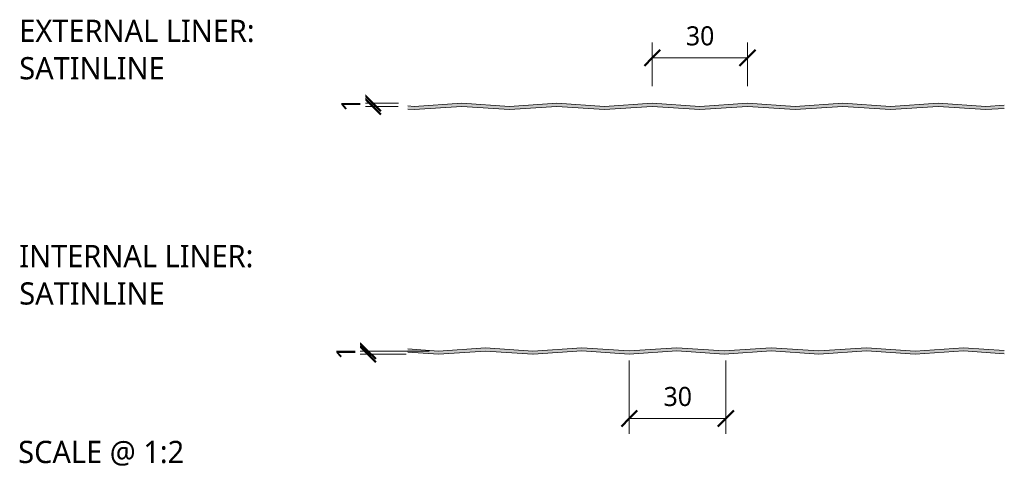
# Model space of a CAD drawing. Header units: millimetres. Extents: x 4011 to 12224, y -1824 to 4419.
# Tile 3 of 11: x 11914 to 12224, y -909 to -768. Entities that reach past the tile are written whole.
import ezdxf

# ---------------------------------------------------------------- set-up
doc = ezdxf.new("R2010")
doc.units = ezdxf.units.MM
for name, color, linetype, lineweight in [('A-ANNO-DIMS', 211, 'Continuous', 9), ('A-ANNO-DIMS-2', 211, 'Continuous', 9), ('A-DETL-GENF', 92, 'Continuous', 13), ('G-ANNO-TEXT', 231, 'Continuous', 9)]:
    doc.layers.add(name, color=color, linetype=linetype, lineweight=lineweight)
doc.styles.add('Yu Gothic_2', font='Yu Gothic.ttf', dxfattribs={"height": 7})
doc.styles.add('Yu Gothic_3', font='Yu Gothic.ttf', dxfattribs={"height": 6})
doc.styles.add('Yu Gothic_B', font='Yu Gothic.ttf', dxfattribs={"height": 7})
doc.dimstyles.new('Diagonal_1', dxfattribs={"dimscale": 304.8, "dimtxt": 6.965421, "dimasz": 0.016404, "dimexe": 0.015748, "dimexo": 0.009843, "dimgap": 0.009843, "dimtad": 1, "dimdec": 0, "dimzin": 0, "dimdsep": 46, "dimtxsty": 'Yu Gothic_3', "dimblk1": 'OBLIQUE', "dimblk2": 'OBLIQUE', "dimsah": 1, "dimcen": 0.09, "dimazin": 0, "dimtfac": 1, "dimtdec": 4, "dimtix": 1, "dimtmove": 0, "dimatfit": 3, "dimfxl": 1, "dimtvp": 1, "dimtfill": 1, "dimtolj": 1, "dimtzin": 0, "dimarcsym": 2})

# ---------------------------------------------------------------- blocks, each defined once
blk = doc.blocks.new('HFX 1000 - FINISHES - HFX 1000 - SATINLINE FINISH - TOP-4344863-ALL FINISHES 15')
at = {"layer": 'A-DETL-GENF'}
blk.add_hatch(color=256, dxfattribs=at).paths.add_polyline_path([(209.66, 32.99), (215.51, 33.39), (215.51, 34.39), (209.66, 34), (194.66, 35), (179.66, 34), (164.66, 35), (149.66, 34), (134.66, 35), (119.66, 34), (104.66, 35), (89.66, 34), (74.66, 35), (59.66, 34), (44.66, 35), (29.66, 34), (27.66, 34.13), (27.66, 33.13), (29.66, 32.99), (44.66, 34), (59.66, 32.99), (74.66, 34), (89.66, 32.99), (104.66, 34), (119.66, 32.99), (134.66, 34), (149.66, 32.99), (164.66, 34), (179.66, 32.99), (194.66, 34)])
for p, q in [((29.66, 34), (27.66, 34.13)), ((44.66, 35), (29.66, 34)), ((59.66, 34), (44.66, 35)), ((74.66, 35), (59.66, 34)), ((89.66, 34), (74.66, 35)), ((104.66, 35), (89.66, 34)), ((119.66, 34), (104.66, 35)), ((134.66, 35), (119.66, 34)), ((149.66, 34), (134.66, 35)), ((164.66, 35), (149.66, 34)), ((179.66, 34), (164.66, 35)), ((194.66, 35), (179.66, 34)), ((209.66, 34), (194.66, 35)), ((215.51, 34.39), (209.66, 34)), ((27.66, 33.13), (29.66, 32.99)), ((29.66, 32.99), (44.66, 34)), ((44.66, 34), (59.66, 32.99)), ((59.66, 32.99), (74.66, 34)), ((74.66, 34), (89.66, 32.99)), ((89.66, 32.99), (104.66, 34)), ((104.66, 34), (119.66, 32.99)), ((119.66, 32.99), (134.66, 34)), ((134.66, 34), (149.66, 32.99)), ((149.66, 32.99), (164.66, 34)), ((164.66, 34), (179.66, 32.99)), ((179.66, 32.99), (194.66, 34)), ((194.66, 34), (209.66, 32.99)), ((209.66, 32.99), (215.51, 33.39))]:
    blk.add_line(p, q, dxfattribs=at)
blk = doc.blocks.new('HFX 1000 - FINISHES - HFX 1000 - SATINLINE FINISH - BOTTOM-4344861-ALL FINISHES 15')
at = {"layer": 'A-DETL-GENF'}
blk.add_hatch(color=256, dxfattribs=at).paths.add_polyline_path([(49.35, -0.03), (64.14, 0.96), (79.14, -0.03), (94.42, 1), (109.42, -0.01), (124.42, 1), (139.28, 0), (154.14, 1), (169.14, -0.01), (184.14, 1), (199.42, -0.03), (214.7, 1), (227.51, 0.14), (227.51, 1.14), (214.7, 2), (199.42, 0.97), (184.14, 2), (169.14, 0.99), (154.14, 2), (139.28, 1), (124.42, 2), (109.42, 0.99), (94.42, 2), (79, 0.96), (64.14, 1.96), (49.35, 0.97), (39.65, 1.62), (39.65, 0.62)])
for p, q in [((49.35, 0.97), (39.65, 1.62)), ((39.65, 0.62), (49.35, -0.03)), ((64.14, 1.96), (49.35, 0.97)), ((49.35, -0.03), (64.14, 0.96)), ((79, 0.96), (64.14, 1.96)), ((64.14, 0.96), (79, -0.04)), ((94.42, 2), (79, 0.96)), ((79.14, -0.03), (94.42, 1)), ((109.42, 0.99), (94.42, 2)), ((94.42, 1), (109.42, -0.01)), ((124.42, 2), (109.42, 0.99)), ((109.42, -0.01), (124.42, 1)), ((139.28, 1), (124.42, 2)), ((124.42, 1), (139.28, 0)), ((154.14, 2), (139.28, 1)), ((139.28, 0), (154.14, 1)), ((169.14, 0.99), (154.14, 2)), ((154.14, 1), (169.14, -0.01)), ((184.14, 2), (169.14, 0.99)), ((169.14, -0.01), (184.14, 1)), ((199.42, 0.97), (184.14, 2)), ((184.14, 1), (199.42, -0.03)), ((214.7, 2), (199.42, 0.97)), ((199.42, -0.03), (214.7, 1)), ((227.51, 1.14), (214.7, 2)), ((214.7, 1), (227.51, 0.14))]:
    blk.add_line(p, q, dxfattribs=at)
blk = doc.blocks.new('DIMBLOCK6-ALL FINISHES 15')
at = {"layer": 'A-ANNO-DIMS-2'}
for p, q in [((12113.07, -780.19), (12113.07, -775.39)), ((12143.07, -780.19), (12143.07, -775.39)), ((12113.07, -780.19), (12143.07, -780.19)), ((12113.07, -780.19), (12113.07, -789.12)), ((12143.07, -780.19), (12143.07, -789.12))]:
    blk.add_line(p, q, dxfattribs=at)
at = {"layer": 'A-ANNO-DIMS-2', "lineweight": 50}
for p, q in [((12113.07, -780.19), (12115.57, -777.69)), ((12143.07, -780.19), (12145.57, -777.69)), ((12113.07, -780.19), (12110.57, -782.69)), ((12143.07, -780.19), (12140.57, -782.69))]:
    blk.add_line(p, q, dxfattribs=at)
at = {"layer": 'A-ANNO-DIMS-2', "color": 0, "insert": (12123.66, -770.27), "char_height": 6, "width": 10.5711, "attachment_point": 1, "line_spacing_factor": 1.024327, "style": 'Yu Gothic_3', "bg_fill": 3, "box_fill_scale": 1.25, "bg_fill_color": 256, "bg_fill_true_color": 13158600, "bg_fill_transparency": 0}
blk.add_mtext('30', dxfattribs=at)
blk = doc.blocks.new('_Oblique')
at = {"color": 0, "linetype": 'ByBlock', "lineweight": -2}
blk.add_line((-0.5, -0.5), (0.5, 0.5), dxfattribs=at)
blk = doc.blocks.new('DIMBLOCK7-ALL FINISHES 15')
at = {"layer": 'A-ANNO-DIMS-2', "lineweight": 50}
for p, q in [((12025.08, -794.49), (12022.58, -791.99)), ((12025.08, -795.49), (12022.58, -792.99)), ((12025.08, -794.49), (12027.58, -796.99)), ((12025.08, -795.49), (12027.58, -797.99))]:
    blk.add_line(p, q, dxfattribs=at)
at = {"layer": 'A-ANNO-DIMS-2'}
for p, q in [((12025.08, -794.49), (12020.28, -794.49)), ((12025.08, -795.49), (12020.28, -795.49)), ((12025.08, -795.49), (12025.08, -794.49)), ((12025.08, -794.49), (12033.1, -794.49)), ((12025.08, -795.49), (12033.06, -795.49))]:
    blk.add_line(p, q, dxfattribs=at)
at = {"layer": 'A-ANNO-DIMS-2', "color": 0, "insert": (12015.16, -797.19), "char_height": 6, "width": 5.2855, "attachment_point": 1, "rotation": 90, "line_spacing_factor": 1.024327, "style": 'Yu Gothic_3', "bg_fill": 3, "box_fill_scale": 1.25, "bg_fill_color": 256, "bg_fill_true_color": 13158600, "bg_fill_transparency": 0}
blk.add_mtext('1', dxfattribs=at)
blk = doc.blocks.new('DIMBLOCK8-ALL FINISHES 15')
at = {"layer": 'A-ANNO-DIMS-2'}
for p, q in [((12105.83, -893.75), (12105.83, -875.5)), ((12136.24, -893.75), (12136.24, -875.5)), ((12105.83, -893.75), (12136.24, -893.75)), ((12105.83, -893.75), (12105.83, -898.55)), ((12136.24, -893.75), (12136.24, -898.55))]:
    blk.add_line(p, q, dxfattribs=at)
at = {"layer": 'A-ANNO-DIMS-2', "lineweight": 50}
for p, q in [((12105.83, -893.75), (12108.33, -891.25)), ((12136.24, -893.75), (12138.74, -891.25)), ((12105.83, -893.75), (12103.33, -896.25)), ((12136.24, -893.75), (12133.74, -896.25))]:
    blk.add_line(p, q, dxfattribs=at)
at = {"layer": 'A-ANNO-DIMS-2', "color": 0, "insert": (12116.63, -883.83), "char_height": 6, "width": 10.5711, "attachment_point": 1, "line_spacing_factor": 1.024327, "style": 'Yu Gothic_3', "bg_fill": 3, "box_fill_scale": 1.25, "bg_fill_color": 256, "bg_fill_true_color": 13158600, "bg_fill_transparency": 0}
blk.add_mtext('30', dxfattribs=at)
blk = doc.blocks.new('DIMBLOCK9-ALL FINISHES 15')
at = {"layer": 'A-ANNO-DIMS-2', "lineweight": 50}
for p, q in [((12023.49, -872.52), (12020.99, -870.02)), ((12023.49, -873.52), (12020.99, -871.02)), ((12023.49, -872.52), (12025.99, -875.02)), ((12023.49, -873.52), (12025.99, -876.02))]:
    blk.add_line(p, q, dxfattribs=at)
at = {"layer": 'A-ANNO-DIMS-2'}
for p, q in [((12023.49, -872.52), (12018.69, -872.52)), ((12023.49, -873.52), (12018.69, -873.52)), ((12023.49, -873.52), (12023.49, -872.52)), ((12023.49, -872.52), (12042.76, -872.52)), ((12023.49, -873.52), (12035.59, -873.52))]:
    blk.add_line(p, q, dxfattribs=at)
at = {"layer": 'A-ANNO-DIMS-2', "color": 0, "insert": (12013.57, -875.22), "char_height": 6, "width": 5.2855, "attachment_point": 1, "rotation": 90, "line_spacing_factor": 1.024327, "style": 'Yu Gothic_3', "bg_fill": 3, "box_fill_scale": 1.25, "bg_fill_color": 256, "bg_fill_true_color": 13158600, "bg_fill_transparency": 0}
blk.add_mtext('1', dxfattribs=at)

msp = doc.modelspace()

# ---------------------------------------------------------------- block references
at = {"layer": 'A-DETL-GENF'}
for name, p in [('HFX 1000 - FINISHES - HFX 1000 - SATINLINE FINISH - TOP-4344863-ALL FINISHES 15', (12008.4, -829.49)), ('HFX 1000 - FINISHES - HFX 1000 - SATINLINE FINISH - BOTTOM-4344861-ALL FINISHES 15', (11996.41, -873.49))]:
    msp.add_blockref(name, p, dxfattribs=at)

# ---------------------------------------------------------------- texts
at = {"layer": 'G-ANNO-TEXT', "color": 7, "char_height": 7, "attachment_point": 1, "bg_fill": 3, "box_fill_scale": 1.25, "bg_fill_color": 256, "bg_fill_true_color": 13158600, "bg_fill_transparency": 0}
for s, insert, width, style in [('EXTERNAL LINER: ', (11913.74, -768.19), 103.7384, 'Yu Gothic_B'), ('SATINLINE', (11913.74, -779.96), 60.4472, 'Yu Gothic_B'), ('INTERNAL LINER: ', (11913.74, -839.12), 101.173, 'Yu Gothic_B'), ('SATINLINE', (11913.74, -850.89), 60.4472, 'Yu Gothic_B'), ('SCALE @ 1:2', (11913.41, -900.79), 66.5401, 'Yu Gothic_2')]:
    msp.add_mtext(s, dxfattribs=dict(at, insert=insert, width=width, style=style))

# ---------------------------------------------------------------- dimensions: what is measured, and where the dimension line sits
at = {"layer": 'A-ANNO-DIMS'}
dim = msp.add_linear_dim(base=(12143.07, -780.19), p1=(12113.07, -792.12), p2=(12143.07, -792.12), dimstyle='Diagonal_1', override={"dimpost": '<>', "dimfxl": 30}, dxfattribs=at)
dim.commit()
dim.dimension.update_dxf_attribs({"geometry": 'DIMBLOCK6-ALL FINISHES 15', "text_midpoint": (12128.07, -774.19)})

# ---------------------------------------------------------------- next in the draw order: dimensions: what is measured, and where the dimension line sits
for base, p1, p2, override, picture, middle in [((12025.08, -794.49), (12036.06, -795.49), (12036.1, -794.49), {"dimpost": '<>', "dimfxl": 1.008733}, 'DIMBLOCK7-ALL FINISHES 15', (12019.08, -794.99)), ((12023.49, -872.52), (12038.59, -873.52), (12045.76, -872.52), {"dimpost": '<>', "dimfxl": 7.238516}, 'DIMBLOCK9-ALL FINISHES 15', (12017.49, -873.02))]:
    dim = msp.add_linear_dim(base=base, p1=p1, p2=p2, angle=90, dimstyle='Diagonal_1', override=override, dxfattribs=at)
    dim.commit()
    dim.dimension.update_dxf_attribs({"geometry": picture, "text_midpoint": middle})
dim = msp.add_linear_dim(base=(12136.24, -893.75), p1=(12105.83, -872.5), p2=(12136.24, -872.5), dimstyle='Diagonal_1', override={"dimpost": '<>', "dimfxl": 30.418558}, dxfattribs=at)
dim.commit()
dim.dimension.update_dxf_attribs({"geometry": 'DIMBLOCK8-ALL FINISHES 15', "text_midpoint": (12121.04, -887.75)})

doc.saveas('drawing.dxf')
